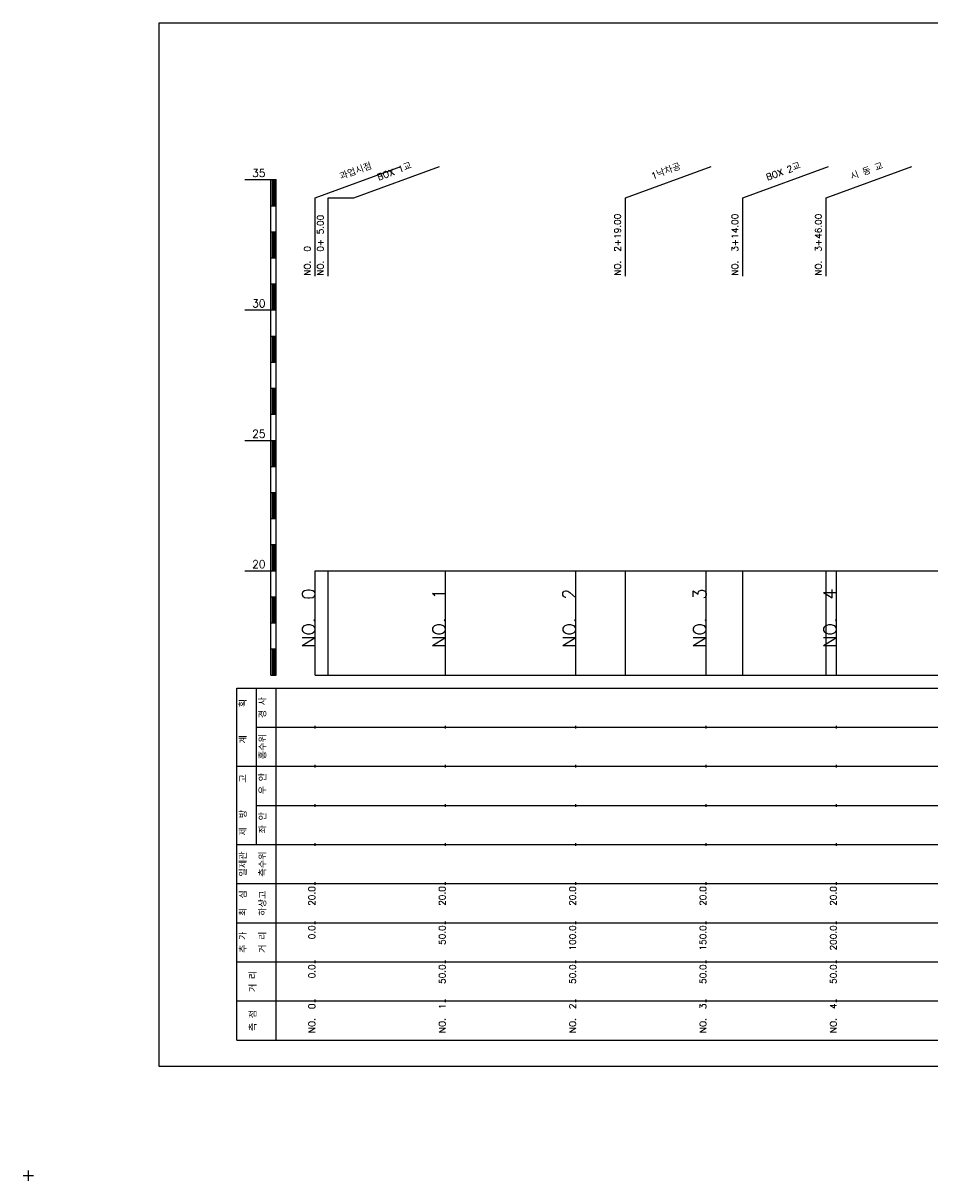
# Model space of a CAD drawing. Extents: x -2 to 685, y -2 to 968.
# Tile 1 of 3: x -2 to 346, y -2 to 442. Entities that reach past the tile are written whole.
import ezdxf
from ezdxf.enums import TextEntityAlignment as Align

# ---------------------------------------------------------------- set-up
doc = ezdxf.new("R2010")
doc.units = 0
doc.header["$LTSCALE"] = 5
for name, color, linetype in [('BOX', 5, 'CONTINUOUS'), ('DT1', 3, 'CONTINUOUS'), ('LT1', 4, 'CONTINUOUS'), ('ST1', 7, 'CONTINUOUS')]:
    doc.layers.add(name, color=color, linetype=linetype)
doc.styles.add('GHS', font='ROMANS.shx', dxfattribs={"bigfont": 'GHS.shx'})

msp = doc.modelspace()

# ---------------------------------------------------------------- linework, layer by layer
at = {"layer": 'BOX'}
msp.add_lwpolyline([(50, 42), (650, 42), (650, 442), (50, 442), (50, 42)], dxfattribs=at)
at = {"layer": 'DT1', "linetype": 'CONTINUOUS'}
msp.add_line((115, 375), (124.84, 375), dxfattribs=at)
at = {"layer": 'LT1', "linetype": 'CONTINUOUS'}
for p, q in [((110, 375), (142.89, 386.97)), ((124.84, 375), (157.72, 386.97)), ((229, 375), (261.89, 386.97)), ((274, 375), (306.89, 386.97)), ((306, 375), (338.89, 386.97)), ((110, 345), (110, 375)), ((115, 345), (115, 375)), ((229, 345), (229, 375)), ((274, 345), (274, 375)), ((306, 345), (306, 375))]:
    msp.add_line(p, q, dxfattribs=at)
at = {"layer": 'LT1'}
for p, q in [((83, 382), (93, 382)), ((93, 192), (93, 382)), ((93, 382), (95, 382)), ((95, 192), (95, 382)), ((93.5, 381.8), (93.5, 372.2)), ((94, 381.8), (94, 372.2)), ((94.5, 381.8), (94.5, 372.2)), ((93, 372), (95, 372)), ((93, 362), (95, 362)), ((93.5, 361.8), (93.5, 352.2)), ((94, 361.8), (94, 352.2)), ((94.5, 361.8), (94.5, 352.2)), ((93, 352), (95, 352)), ((93, 342), (95, 342)), ((93.5, 341.8), (93.5, 332.2)), ((94, 341.8), (94, 332.2)), ((94.5, 341.8), (94.5, 332.2)), ((83, 332), (93, 332)), ((93, 332), (95, 332)), ((93, 322), (95, 322)), ((93.5, 321.8), (93.5, 312.2)), ((94, 321.8), (94, 312.2)), ((94.5, 321.8), (94.5, 312.2)), ((93, 312), (95, 312)), ((93, 302), (95, 302)), ((93.5, 301.8), (93.5, 292.2)), ((94, 301.8), (94, 292.2)), ((94.5, 301.8), (94.5, 292.2)), ((93, 292), (95, 292)), ((83, 282), (93, 282)), ((93, 282), (95, 282)), ((93.5, 281.8), (93.5, 272.2)), ((94, 281.8), (94, 272.2)), ((94.5, 281.8), (94.5, 272.2)), ((93, 272), (95, 272)), ((93, 262), (95, 262)), ((93.5, 261.8), (93.5, 252.2)), ((94, 261.8), (94, 252.2)), ((94.5, 261.8), (94.5, 252.2)), ((93, 252), (95, 252)), ((93, 242), (95, 242)), ((93.5, 241.8), (93.5, 232.2)), ((94, 241.8), (94, 232.2)), ((94.5, 241.8), (94.5, 232.2)), ((83, 232), (93, 232)), ((93, 232), (95, 232)), ((110, 192), (110, 232)), ((115, 192), (115, 232)), ((160, 192), (160, 232)), ((210, 192), (210, 232)), ((229, 192), (229, 232)), ((260, 192), (260, 232)), ((274, 192), (274, 232)), ((306, 192), (306, 232)), ((310, 192), (310, 232)), ((110, 225.69), (110, 226.69)), ((160, 225.69), (160, 226.69)), ((210, 225.69), (210, 226.69)), ((260, 225.69), (260, 226.69)), ((310, 225.69), (310, 226.69)), ((93, 222), (95, 222)), ((93.5, 221.8), (93.5, 212.2)), ((94, 221.8), (94, 212.2)), ((94.5, 221.8), (94.5, 212.2)), ((93, 212), (95, 212)), ((93, 202), (95, 202)), ((93.5, 201.8), (93.5, 192.2)), ((94, 201.8), (94, 192.2)), ((94.5, 201.8), (94.5, 192.2)), ((93, 192), (95, 192)), ((110, 192), (610, 192)), ((110, 171.5), (110, 172.5)), ((160, 171.5), (160, 172.5)), ((210, 171.5), (210, 172.5)), ((260, 171.5), (260, 172.5)), ((310, 171.5), (310, 172.5)), ((110, 156.5), (110, 157.5)), ((160, 156.5), (160, 157.5)), ((210, 156.5), (210, 157.5)), ((260, 156.5), (260, 157.5)), ((310, 156.5), (310, 157.5)), ((110, 141.5), (110, 142.5)), ((160, 141.5), (160, 142.5)), ((210, 141.5), (210, 142.5)), ((260, 141.5), (260, 142.5)), ((310, 141.5), (310, 142.5)), ((110, 126.5), (110, 127.5)), ((160, 126.5), (160, 127.5)), ((210, 126.5), (210, 127.5)), ((260, 126.5), (260, 127.5)), ((310, 126.5), (310, 127.5)), ((110, 111.5), (110, 112.5)), ((160, 111.5), (160, 112.5)), ((210, 111.5), (210, 112.5)), ((260, 111.5), (260, 112.5)), ((310, 111.5), (310, 112.5)), ((110, 96.5), (110, 97.5)), ((160, 96.5), (160, 97.5)), ((210, 96.5), (210, 97.5)), ((260, 96.5), (260, 97.5)), ((310, 96.5), (310, 97.5)), ((110, 81.5), (110, 82.5)), ((160, 81.5), (160, 82.5)), ((210, 81.5), (210, 82.5)), ((260, 81.5), (260, 82.5)), ((310, 81.5), (310, 82.5)), ((110, 66.5), (110, 67.5)), ((160, 66.5), (160, 67.5)), ((210, 66.5), (210, 67.5)), ((260, 66.5), (260, 67.5)), ((310, 66.5), (310, 67.5))]:
    msp.add_line(p, q, dxfattribs=at)
msp.add_lwpolyline([(110, 232), (160, 232), (210, 232), (260, 232), (310, 232), (360, 232), (410, 232), (460, 232), (510, 232), (560, 232), (610, 232)], dxfattribs=at)
at = {"layer": 'ST1'}
for p, q in [((80, 52), (80, 187)), ((80, 187), (623, 187)), ((87.5, 157), (87.5, 187)), ((95, 52), (95, 187)), ((87.5, 172), (623, 172)), ((80, 157), (623, 157)), ((87.5, 127), (87.5, 157)), ((87.5, 142), (623, 142)), ((80, 127), (623, 127)), ((80, 112), (623, 112)), ((80, 97), (623, 97)), ((80, 82), (623, 82)), ((80, 67), (623, 67)), ((80, 52), (623, 52)), ((-2, 0), (2, 0)), ((0, -2), (0, 2))]:
    msp.add_line(p, q, dxfattribs=at)

# ---------------------------------------------------------------- texts
at = {"layer": 'DT1', "linetype": 'CONTINUOUS', "style": 'GHS'}
for s, rotation, p in [('과업시점', 20, (126, 383.99)), ('BOX 1교', 20, (140.84, 383.99)), ('1낙차공', 20, (245, 383.99)), ('BOX 2교', 20, (290, 383.99)), ('시 동 교', 20, (322, 383.99)), ('경 사', 90, (91.25, 179.5)), ('  획', 90, (83.75, 179.5)), ('홍수위', 90, (91.25, 164.5)), ('   계', 90, (83.75, 164.5)), ('   고', 90, (83.75, 149.5)), (' 우 안', 90, (91.25, 149.5)), (' 제  방', 90, (83.75, 134.5)), (' 좌 안', 90, (91.25, 134.5)), ('일제관', 90, (83.75, 119.5)), ('측수위', 90, (91.25, 119.5)), ('최  심', 90, (83.75, 104.5)), ('하상고', 90, (91.25, 104.5)), ('추 가', 90, (83.75, 89.5)), ('거 리', 90, (91.25, 89.5)), ('거 리', 90, (87.5, 74.5)), ('측 점', 90, (87.5, 59.5))]:
    msp.add_text(s, height=2.5, rotation=rotation, dxfattribs=at).set_placement(p, align=Align.CENTER)
at = {"layer": 'DT1', "style": 'GHS'}
for s, p in [('35', (91, 383)), ('30', (91, 333)), ('25', (91, 283)), ('20', (91, 233))]:
    msp.add_text(s, height=3, dxfattribs=at).set_placement(p, align=Align.RIGHT)
at = {"layer": 'DT1', "linetype": 'CONTINUOUS', "style": 'GHS'}
for s, p in [('NO.  2+19.00 ', (227.25, 345.12)), ('NO.  3+14.00 ', (272.25, 345.12)), ('NO.  3+46.00 ', (304.25, 345.12)), ('NO.  0+ 5.00 ', (113.25, 345.12)), ('NO.  0 ', (108.25, 345.12))]:
    msp.add_text(s, height=2.5, rotation=90, dxfattribs=at).set_placement(p)
at = {"layer": 'DT1', "style": 'GHS'}
for s, height, p in [('NO.  0', 5, (110, 225.19)), ('NO.  1', 5, (160, 225.19)), ('NO.  2', 5, (210, 225.19)), ('NO.  3', 5, (260, 225.19)), ('NO.  4', 5, (310, 225.19)), (' 20.0', 2.5, (110, 111)), (' 20.0', 2.5, (160, 111)), (' 20.0', 2.5, (210, 111)), (' 20.0', 2.5, (260, 111)), (' 20.0', 2.5, (310, 111)), ('     0.0', 2.5, (110, 96)), ('    50.0', 2.5, (160, 96)), ('   100.0', 2.5, (210, 96)), ('   150.0', 2.5, (260, 96)), ('   200.0', 2.5, (310, 96)), ('   0.0', 2.5, (110, 81)), ('  50.0', 2.5, (160, 81)), ('  50.0', 2.5, (210, 81)), ('  50.0', 2.5, (260, 81)), ('  50.0', 2.5, (310, 81)), ('NO.  0', 2.5, (110, 66)), ('NO.  1', 2.5, (160, 66)), ('NO.  2', 2.5, (210, 66)), ('NO.  3', 2.5, (260, 66)), ('NO.  4', 2.5, (310, 66))]:
    msp.add_text(s, height=height, rotation=90, dxfattribs=at).set_placement(p, align=Align.RIGHT)

doc.saveas('drawing.dxf')
